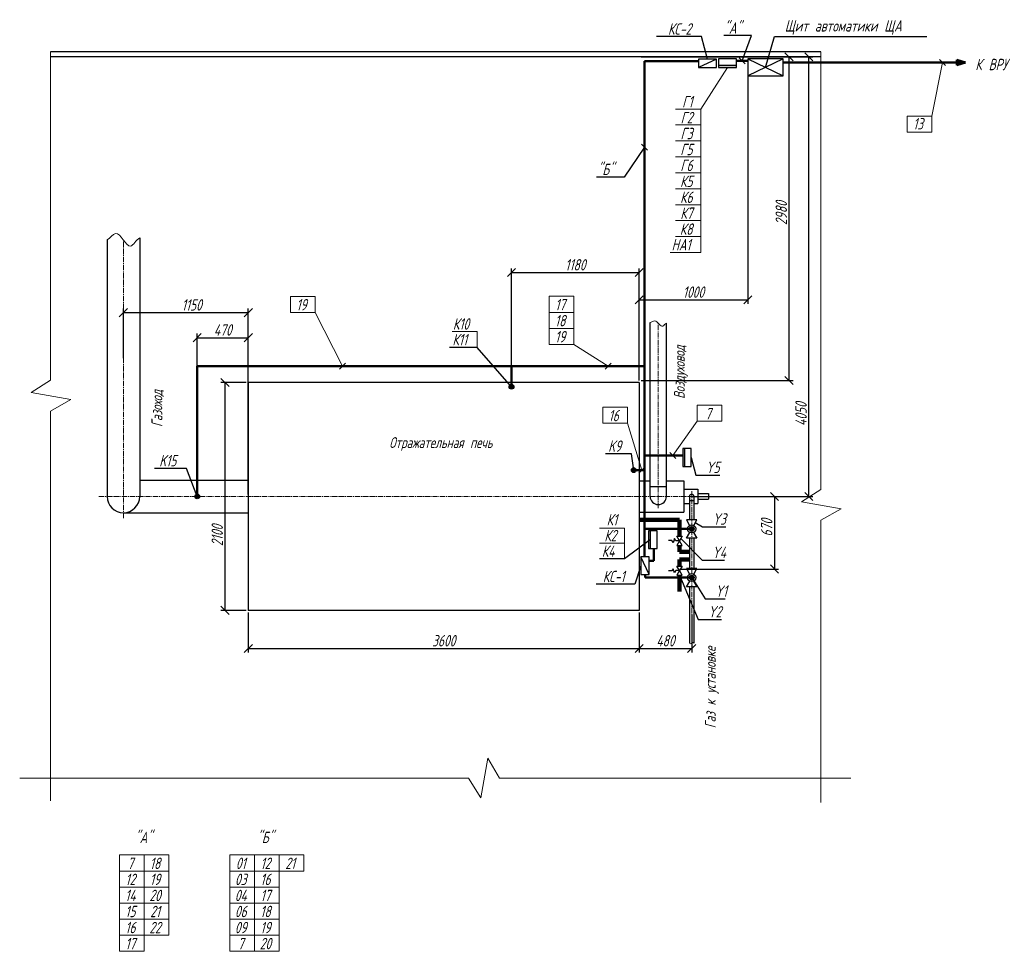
# Model space of a CAD drawing. Header units: millimetres. Extents: x -179 to 8889, y -2452 to 6133.
import ezdxf
from ezdxf.enums import TextEntityAlignment as Align

# ---------------------------------------------------------------- set-up
doc = ezdxf.new("R2010")
doc.units = ezdxf.units.MM
doc.header["$LTSCALE"] = 2.5
doc.header["$PDMODE"] = 34
doc.linetypes.add('CENTER2', pattern=[28.575, 19.05, -3.175, 3.175, -3.175])
doc.layers.get('0').update_dxf_attribs({"color": 210})
for name, color, linetype, lineweight in [('Кабели', 7, 'Continuous', 50), ('ОкнаДвери', 7, 'Continuous', 15), ('Оси', 7, 'CENTER2', 15), ('Оьорудование', 7, 'Continuous', 30), ('Размеры', 7, 'Continuous', 15), ('Стены', 7, 'Continuous', 30)]:
    doc.layers.add(name, color=color, linetype=linetype, lineweight=lineweight)
doc.styles.get("Standard").update_dxf_attribs({"font": 'txt.shx', "width": 0.7, "oblique": 15})
doc.dimstyles.new('ARX_ST', dxfattribs={"dimscale": 30, "dimtxt": 3.5, "dimasz": 2.5, "dimexe": 1.25, "dimexo": 0.625, "dimtad": 1, "dimdec": 0, "dimrnd": 10, "dimtxsty": 'Standard', "dimblk": 'OBLIQUE', "dimcen": 2.5, "dimadec": 0, "dimazin": 0, "dimtfac": 1, "dimtdec": 0, "dimtmove": 0, "dimatfit": 3, "dimldrblk": 'NONE', "dimfxl": 0, "dimfrac": 2, "dimarcsym": 0})

# ---------------------------------------------------------------- blocks, each defined once
blk = doc.blocks.new('_Oblique')
at = {"color": 0, "linetype": 'ByBlock', "lineweight": -2}
blk.add_line((-0.5, -0.5), (0.5, 0.5), dxfattribs=at)
blk = doc.blocks.new('*D4')
at = {"layer": 'Defpoints', "color": 0}
for p in [(1926, 2789.9), (1711.3, 689.9), (1926, 689.9)]:
    blk.add_point(p, dxfattribs=at)
at = {"layer": 'Размеры', "color": 0, "lineweight": -2}
for p, q in [((1907.2, 2789.9), (1673.8, 2789.9)), ((1711.3, 2789.9), (1711.3, 689.9)), ((1907.2, 689.9), (1673.8, 689.9))]:
    blk.add_line(p, q, dxfattribs=at)
at = {"layer": 'Размеры', "color": 0, "lineweight": -2, "xscale": 75, "yscale": 75, "zscale": 75}
for p, rotation in [((1711.3, 2789.9), 90), ((1711.3, 689.9), 270)]:
    blk.add_blockref('_Oblique', p, dxfattribs=dict(at, rotation=rotation))
at = {"layer": 'Размеры', "color": 0, "insert": (1640, 1380.6), "char_height": 105, "attachment_point": 5, "rotation": 90}
blk.add_mtext('2100', dxfattribs=at)
blk = doc.blocks.new('_None')
blk = doc.blocks.new('*D5')
at = {"layer": 'Defpoints', "color": 0}
for p in [(1926, 3433.4), (776, 2993.9), (1926, 2789.9)]:
    blk.add_point(p, dxfattribs=at)
at = {"layer": 'Размеры', "color": 0, "lineweight": -2}
for p, q in [((776, 3012.7), (776, 3470.9)), ((1926, 2808.6), (1926, 3470.9)), ((776, 3433.4), (1926, 3433.4))]:
    blk.add_line(p, q, dxfattribs=at)
at = {"layer": 'Размеры', "color": 0, "lineweight": -2, "xscale": 75, "yscale": 75, "zscale": 75, "rotation": 180}
blk.add_blockref('_Oblique', (776, 3433.4), dxfattribs=at)
at = {"layer": 'Размеры', "color": 0, "lineweight": -2, "xscale": 75, "yscale": 75, "zscale": 75}
blk.add_blockref('_Oblique', (1926, 3433.4), dxfattribs=at)
at = {"layer": 'Размеры', "color": 0, "insert": (1405.3, 3504.7), "char_height": 105, "attachment_point": 5}
blk.add_mtext('1150', dxfattribs=at)
blk = doc.blocks.new('*D6')
at = {"layer": 'Defpoints', "color": 0}
for p in [(5988.9, 1739.9), (5889.9, 1070.7), (6771.8, 1070.7)]:
    blk.add_point(p, dxfattribs=at)
at = {"layer": 'Размеры', "color": 0, "lineweight": -2}
for p, q in [((6007.6, 1739.9), (6809.3, 1739.9)), ((6771.8, 1739.9), (6771.8, 1070.7)), ((5908.7, 1070.7), (6809.3, 1070.7))]:
    blk.add_line(p, q, dxfattribs=at)
at = {"layer": 'Размеры', "color": 0, "lineweight": -2, "xscale": 75, "yscale": 75, "zscale": 75}
for p, rotation in [((6771.8, 1739.9), 90), ((6771.8, 1070.7), 270)]:
    blk.add_blockref('_Oblique', p, dxfattribs=dict(at, rotation=rotation))
at = {"layer": 'Размеры', "color": 0, "insert": (6700.5, 1451), "char_height": 105, "attachment_point": 5, "rotation": 90}
blk.add_mtext('670', dxfattribs=at)
blk = doc.blocks.new('*D7')
at = {"layer": 'Defpoints', "color": 0}
for p in [(6006.5, 5789.9), (7088.2, 5789.9), (6009.6, 1739.9)]:
    blk.add_point(p, dxfattribs=at)
at = {"layer": 'Размеры', "color": 0, "lineweight": -2}
for p, q in [((6025.2, 5789.9), (7125.7, 5789.9)), ((7088.2, 1739.9), (7088.2, 5789.9)), ((6028.3, 1739.9), (7125.7, 1739.9))]:
    blk.add_line(p, q, dxfattribs=at)
at = {"layer": 'Размеры', "color": 0, "lineweight": -2, "xscale": 75, "yscale": 75, "zscale": 75}
for p, rotation in [((7088.2, 5789.9), 90), ((7088.2, 1739.9), 270)]:
    blk.add_blockref('_Oblique', p, dxfattribs=dict(at, rotation=rotation))
at = {"layer": 'Размеры', "color": 0, "insert": (7017, 2497.5), "char_height": 105, "attachment_point": 5, "rotation": 90}
blk.add_mtext('4050', dxfattribs=at)
blk = doc.blocks.new('*D8')
at = {"layer": 'Defpoints', "color": 0}
for p in [(5526, 5789.9), (6906.1, 5789.9), (5526, 2808.6)]:
    blk.add_point(p, dxfattribs=at)
at = {"layer": 'Размеры', "color": 0, "lineweight": -2}
for p, q in [((5544.7, 5789.9), (6943.6, 5789.9)), ((6906.1, 2808.6), (6906.1, 5789.9)), ((5544.7, 2808.6), (6943.6, 2808.6))]:
    blk.add_line(p, q, dxfattribs=at)
at = {"layer": 'Размеры', "color": 0, "lineweight": -2, "xscale": 75, "yscale": 75, "zscale": 75}
for p, rotation in [((6906.1, 5789.9), 90), ((6906.1, 2808.6), 270)]:
    blk.add_blockref('_Oblique', p, dxfattribs=dict(at, rotation=rotation))
at = {"layer": 'Размеры', "color": 0, "insert": (6834.9, 4350.5), "char_height": 105, "attachment_point": 5, "rotation": 90}
blk.add_mtext('2980', dxfattribs=at)
blk = doc.blocks.new('*D9')
at = {"layer": 'Defpoints', "color": 0}
for p in [(5526, 3803), (4350.2, 2789.9), (5526, 2789.9)]:
    blk.add_point(p, dxfattribs=at)
at = {"layer": 'Размеры', "color": 0, "lineweight": -2}
for p, q in [((4350.2, 2808.6), (4350.2, 3840.5)), ((5526, 2808.6), (5526, 3840.5)), ((4350.2, 3803), (5526, 3803))]:
    blk.add_line(p, q, dxfattribs=at)
at = {"layer": 'Размеры', "color": 0, "lineweight": -2, "xscale": 75, "yscale": 75, "zscale": 75, "rotation": 180}
blk.add_blockref('_Oblique', (4350.2, 3803), dxfattribs=at)
at = {"layer": 'Размеры', "color": 0, "lineweight": -2, "xscale": 75, "yscale": 75, "zscale": 75}
blk.add_blockref('_Oblique', (5526, 3803), dxfattribs=at)
at = {"layer": 'Размеры', "color": 0, "insert": (4938.1, 3874.2), "char_height": 105, "attachment_point": 5}
blk.add_mtext('1180', dxfattribs=at)
blk = doc.blocks.new('*D10')
at = {"layer": 'Defpoints', "color": 0}
for p in [(1926, 689.9), (5526, 689.9), (5526, 339.1)]:
    blk.add_point(p, dxfattribs=at)
at = {"layer": 'Размеры', "color": 0, "lineweight": -2}
for p, q in [((1926, 671.1), (1926, 301.6)), ((5526, 671.1), (5526, 301.6)), ((1926, 339.1), (5526, 339.1))]:
    blk.add_line(p, q, dxfattribs=at)
at = {"layer": 'Размеры', "color": 0, "lineweight": -2, "xscale": 75, "yscale": 75, "zscale": 75, "rotation": 180}
blk.add_blockref('_Oblique', (1926, 339.1), dxfattribs=at)
at = {"layer": 'Размеры', "color": 0, "lineweight": -2, "xscale": 75, "yscale": 75, "zscale": 75}
blk.add_blockref('_Oblique', (5526, 339.1), dxfattribs=at)
at = {"layer": 'Размеры', "color": 0, "insert": (3726, 410.3), "char_height": 105, "attachment_point": 5}
blk.add_mtext('3600', dxfattribs=at)
blk = doc.blocks.new('*D11')
at = {"layer": 'Defpoints', "color": 0}
for p in [(5526, 671.1), (6009.6, 671.1), (6009.6, 339.1)]:
    blk.add_point(p, dxfattribs=at)
at = {"layer": 'Размеры', "color": 0, "lineweight": -2}
for p, q in [((5526, 652.4), (5526, 301.6)), ((6009.6, 652.4), (6009.6, 301.6)), ((5526, 339.1), (6009.6, 339.1))]:
    blk.add_line(p, q, dxfattribs=at)
at = {"layer": 'Размеры', "color": 0, "lineweight": -2, "xscale": 75, "yscale": 75, "zscale": 75, "rotation": 180}
blk.add_blockref('_Oblique', (5526, 339.1), dxfattribs=at)
at = {"layer": 'Размеры', "color": 0, "lineweight": -2, "xscale": 75, "yscale": 75, "zscale": 75}
blk.add_blockref('_Oblique', (6009.6, 339.1), dxfattribs=at)
at = {"layer": 'Размеры', "color": 0, "insert": (5767.8, 410.3), "char_height": 105, "attachment_point": 5}
blk.add_mtext('480', dxfattribs=at)
blk = doc.blocks.new('*D12')
at = {"layer": 'Defpoints', "color": 0}
for p in [(6526, 5789.9), (6526, 3551.7), (5526, 2808.6)]:
    blk.add_point(p, dxfattribs=at)
at = {"layer": 'Размеры', "color": 0, "lineweight": -2}
for p, q in [((6526, 5771.1), (6526, 3514.2)), ((5526, 2827.4), (5526, 3589.2)), ((5526, 3551.7), (6526, 3551.7))]:
    blk.add_line(p, q, dxfattribs=at)
at = {"layer": 'Размеры', "color": 0, "lineweight": -2, "xscale": 75, "yscale": 75, "zscale": 75, "rotation": 180}
blk.add_blockref('_Oblique', (5526, 3551.7), dxfattribs=at)
at = {"layer": 'Размеры', "color": 0, "lineweight": -2, "xscale": 75, "yscale": 75, "zscale": 75}
blk.add_blockref('_Oblique', (6526, 3551.7), dxfattribs=at)
at = {"layer": 'Размеры', "color": 0, "insert": (6026, 3622.9), "char_height": 105, "attachment_point": 5}
blk.add_mtext('1000', dxfattribs=at)
blk = doc.blocks.new('*D13')
at = {"layer": 'Defpoints', "color": 0}
for p in [(1926, 3202.9), (1456, 1743.1), (1926, 1739.9)]:
    blk.add_point(p, dxfattribs=at)
at = {"layer": 'Размеры', "color": 0, "lineweight": -2}
for p, q in [((1456, 1761.8), (1456, 3240.4)), ((1456, 3202.9), (1926, 3202.9)), ((1926, 1758.6), (1926, 3240.4))]:
    blk.add_line(p, q, dxfattribs=at)
at = {"layer": 'Размеры', "color": 0, "lineweight": -2, "xscale": 75, "yscale": 75, "zscale": 75, "rotation": 180}
blk.add_blockref('_Oblique', (1456, 3202.9), dxfattribs=at)
at = {"layer": 'Размеры', "color": 0, "lineweight": -2, "xscale": 75, "yscale": 75, "zscale": 75}
blk.add_blockref('_Oblique', (1926, 3202.9), dxfattribs=at)
at = {"layer": 'Размеры', "color": 0, "insert": (1691, 3274.1), "char_height": 105, "attachment_point": 5}
blk.add_mtext('470', dxfattribs=at)

msp = doc.modelspace()

# ---------------------------------------------------------------- hatches: boundary and pattern name
at = {"layer": 'Кабели'}
h = msp.add_hatch(color=256, dxfattribs=at)
h.paths.add_polyline_path([(8451.3, 5762.9), (8451.3, 5738.9), (8531.7, 5738.9)])
h.paths.add_polyline_path([(8531.7, 5738.9), (8451.3, 5738.9), (8451.3, 5714.9)])
at = {"layer": 'Оьорудование'}
for points in [[(6421.7, 5693.6), (6421.7, 5711.1), (6257.8, 5711.1), (6257.8, 5693.6)], [(4328.4, 2751.1, 1), (4372.1, 2751.1, 1)], [(5928, 2016.9), (5945.6, 2016.9), (5945.6, 2180.8), (5928, 2180.8)], [(5454.1, 1982.1, 1), (5497.7, 1982.1, 1)], [(1434.2, 1739.9, 1), (1477.8, 1739.9, 1)], [(5987.7, 1440.8, 1), (6031.4, 1440.8, 1)], [(5612.8, 1260.2), (5630.3, 1260.2), (5630.3, 1424), (5612.8, 1424)], [(5987.7, 992.4, 1), (6031.4, 992.4, 1)]]:
    msp.add_hatch(color=256, dxfattribs=at).paths.add_polyline_path(points)

# ---------------------------------------------------------------- linework, layer by layer
at = {"layer": 'Кабели'}
for p, q in [((5576.5, 1884.9), (5576.5, 5751.6)), ((5576.5, 5751.6), (6073.7, 5751.6)), ((6421.7, 5754.9), (6526, 5754.9)), ((6853.7, 5738.9), (8531.7, 5738.9)), ((8531.7, 5738.9), (8451.3, 5762.9)), ((8451.3, 5762.9), (8451.3, 5738.9)), ((8531.7, 5738.9), (8451.3, 5714.9)), ((8451.3, 5714.9), (8451.3, 5738.9)), ((4350.2, 2941.5), (1456, 2941.5)), ((1456, 1739.9), (1456, 2941.5)), ((5576.5, 2941.5), (4350.2, 2941.5)), ((4350.2, 2941.5), (4350.2, 2751.1)), ((5576.5, 2115.6), (5928, 2115.6)), ((5475.9, 1982.1), (5576.5, 1982.1)), ((5576.5, 1884.9), (5576.5, 1183.5)), ((6009.6, 1440.8), (5576.5, 1440.8)), ((5661.5, 1147), (5661.5, 1260.2)), ((5619.6, 1147), (5661.5, 1147)), ((5580.8, 1019.6), (5580.8, 992.4)), ((5580.8, 992.4), (6009.6, 992.4))]:
    msp.add_line(p, q, dxfattribs=at)
at = {"layer": 'ОкнаДвери'}
for points, start_tangent, end_tangent in [([(626, 4105), (704.1, 4163.3), (841.4, 4046.6), (926, 4122.1)], (0.920499, 0.390744), (0.906706, 0.421764)), ([(5627, 3341.3), (5667.7, 3357.7), (5744.4, 3309.3), (5777, 3335.5)], (0.929735, 0.36823), (0.98343, 0.181286)), ([(5988.9, 387.6), (6001.3, 381.3), (6022.7, 393.8), (6030.2, 387.6)], (0.988636, 0.150331), (0.995208, -0.097781))]:
    msp.add_spline(points, degree=3, dxfattribs=dict(at, start_tangent=start_tangent, end_tangent=end_tangent))
at = {"layer": 'Оси'}
for p, q in [((776, 1541), (776, 4102.5)), ((5702, 1632), (5702, 3335.4)), ((549.5, 1739.9), (6275.8, 1739.9)), ((6009.6, 1787), (6009.6, 327.1))]:
    msp.add_line(p, q, dxfattribs=at)
at = {"layer": 'Оьорудование'}
for p, q in [((6237.6, 5769.2), (6073.7, 5769.2)), ((6073.7, 5769.2), (6073.7, 5691.7)), ((6237.6, 5769.2), (6073.7, 5691.7)), ((6237.6, 5691.7), (6237.6, 5769.2)), ((6421.7, 5771.1), (6257.8, 5771.1)), ((6257.8, 5771.1), (6257.8, 5693.6)), ((6421.7, 5693.6), (6421.7, 5771.1)), ((6853.7, 5771.1), (6526, 5771.1)), ((6526, 5771.1), (6526, 5616.1)), ((6853.7, 5771.1), (6526, 5616.1)), ((6526, 5771.1), (6853.7, 5616.1)), ((6853.7, 5616.1), (6853.7, 5771.1)), ((6073.7, 5691.7), (6237.6, 5691.7)), ((6421.7, 5711.1), (6257.8, 5711.1)), ((6257.8, 5693.6), (6421.7, 5693.6)), ((6526, 5616.1), (6853.7, 5616.1)), ((6005.5, 2180.8), (5928, 2180.8)), ((5928, 2180.8), (5928, 2016.9)), ((5945.6, 2016.9), (5945.6, 2180.8)), ((6005.5, 2016.9), (6005.5, 2180.8)), ((5928, 2016.9), (6005.5, 2016.9)), ((5690.3, 1424), (5612.8, 1424)), ((5612.8, 1424), (5612.8, 1260.2)), ((5630.3, 1260.2), (5630.3, 1424)), ((5690.3, 1260.2), (5690.3, 1424)), ((5619.6, 1183.5), (5542.1, 1183.5)), ((5542.1, 1183.5), (5542.1, 1019.6)), ((5619.6, 1019.6), (5542.1, 1183.5)), ((5612.8, 1260.2), (5690.3, 1260.2)), ((5619.6, 1019.6), (5619.6, 1183.5)), ((5542.1, 1019.6), (5619.6, 1019.6))]:
    msp.add_line(p, q, dxfattribs=at)
msp.add_lwpolyline([(6027.6, 959.7), (6058.1, 906.8), (5961, 906.8), (5991.5, 959.7)], dxfattribs=at)
at = {"layer": 'Размеры'}
for p, q in [((105.4, 5837.2), (105.4, 2811.6)), ((7199.7, 5837.2), (7199.7, 1805.2)), ((6446.2, 5782.5), (6501.5, 5727.2)), ((8319.7, 5738.9), (8221.4, 5244.8)), ((8347.3, 5711.2), (8292, 5766.6)), ((6092.7, 5309.4), (6339.7, 5693.6)), ((5860.6, 5309.4), (6092.7, 5309.4)), ((6092.7, 5309.4), (6092.7, 5162.6)), ((8221.4, 5244.8), (7994, 5244.8)), ((7994, 5096.9), (7994, 5244.8)), ((8221.4, 5096.9), (8221.4, 5244.8)), ((5860.6, 5162.6), (6092.7, 5162.6)), ((6092.7, 5162.6), (6092.7, 5015.7)), ((8221.4, 5096.9), (7994, 5096.9)), ((5860.6, 5015.7), (6092.7, 5015.7)), ((6092.7, 5015.7), (6092.7, 4868.9)), ((5548.8, 4985.2), (5604.2, 4929.9)), ((5860.6, 4868.9), (6092.7, 4868.9)), ((6092.7, 4868.9), (6092.7, 4722)), ((5860.6, 4722), (6092.7, 4722)), ((6092.7, 4722), (6092.7, 4575.2)), ((5860.6, 4575.2), (6092.7, 4575.2)), ((6092.7, 4575.2), (6092.7, 4428.3)), ((5860.6, 4428.3), (6092.7, 4428.3)), ((6092.7, 4428.3), (6092.7, 4281.4)), ((5860.6, 4281.4), (6092.7, 4281.4)), ((6092.7, 4281.4), (6092.7, 4134.6)), ((5860.6, 4134.6), (6092.7, 4134.6)), ((6092.7, 4134.6), (6092.7, 3987.7)), ((6092.7, 3987.7), (5811.6, 3987.7)), ((2543.4, 3583.4), (2316, 3583.4)), ((2316, 3583.4), (2316, 3435.5)), ((2543.4, 3583.4), (2543.4, 3435.5)), ((4925.1, 3584.3), (4697.8, 3584.3)), ((4697.8, 3584.3), (4697.8, 3436.3)), ((4925.1, 3584.3), (4925.1, 3436.3)), ((2543.4, 3435.5), (2316, 3435.5)), ((2794.5, 2941.5), (2543.4, 3435.5)), ((4925.1, 3436.3), (4697.8, 3436.3)), ((4697.8, 3436.3), (4697.8, 3288.4)), ((4925.1, 3436.3), (4697.8, 3436.3)), ((4925.1, 3436.3), (4925.1, 3288.4)), ((4925.1, 3288.4), (4697.8, 3288.4)), ((4697.8, 3288.4), (4697.8, 3140.4)), ((4925.1, 3288.4), (4697.8, 3288.4)), ((4925.1, 3288.4), (4925.1, 3140.4)), ((3802.9, 3260.3), (4035.1, 3260.3)), ((4035.1, 3260.3), (4035.1, 3113.4)), ((4925.1, 3140.4), (4697.8, 3140.4)), ((5241.3, 2941.5), (4925.1, 3140.4)), ((2822.2, 2969.2), (2766.9, 2913.9)), ((5269, 2969.2), (5213.7, 2913.9)), ((105.4, 2811.6), (-74.7, 2697.7)), ((-74.7, 2697.7), (291.7, 2632.6)), ((291.7, 2632.6), (105.4, 2526.8)), ((5417.9, 2561.6), (5190.5, 2561.6)), ((5190.5, 2561.6), (5190.5, 2413.6)), ((5417.9, 2561.6), (5417.9, 2413.6)), ((6287.9, 2580.2), (6060.6, 2580.2)), ((6060.6, 2580.2), (6060.6, 2432.2)), ((6287.9, 2580.2), (6287.9, 2432.2)), ((105.4, 2526.8), (105.4, -1064.2)), ((5417.9, 2413.6), (5190.5, 2413.6)), ((5417.9, 2413.6), (5190.5, 2413.6)), ((5417.9, 2413.6), (5550.5, 1982.1)), ((6060.6, 2432.2), (5834.8, 2115.6)), ((6287.9, 2432.2), (6060.6, 2432.2)), ((6287.9, 2432.2), (6060.6, 2432.2)), ((5862.5, 2088), (5807.2, 2143.3)), ((5578.2, 2009.8), (5522.9, 1954.5)), ((7199.7, 1805.2), (7019.6, 1691.3)), ((7019.6, 1691.3), (7386.1, 1626.2)), ((7386.1, 1626.2), (7199.7, 1520.4)), ((7199.7, 1520.4), (7199.7, -1081.2)), ((5159.7, 1447.9), (5391.8, 1447.9)), ((5391.8, 1447.9), (5391.8, 1163.8)), ((5159.7, 1310.7), (5391.8, 1310.7)), ((4068.7, -1036.9), (4133.8, -670.5)), ((4133.8, -670.5), (4239.6, -856.8)), ((-179, -856.8), (3954.7, -856.8)), ((3954.7, -856.8), (4068.7, -1036.9)), ((4239.6, -856.8), (7474.5, -856.8)), ((966.9, -1564), (739.6, -1564)), ((739.6, -1564), (739.6, -1711.9)), ((1194.3, -1564), (966.9, -1564)), ((966.9, -1564), (966.9, -1711.9)), ((966.9, -1564), (966.9, -1711.9)), ((1194.3, -1564), (1194.3, -1711.9)), ((1194.3, -1564), (1194.3, -1711.9)), ((1983.5, -1564), (1756.2, -1564)), ((1756.2, -1564), (1756.2, -1711.9)), ((2210.9, -1564), (1983.5, -1564)), ((1983.5, -1564), (1983.5, -1711.9)), ((1983.5, -1564), (1983.5, -1711.9)), ((2438.3, -1564), (2210.9, -1564)), ((2210.9, -1564), (2210.9, -1711.9)), ((2210.9, -1564), (2210.9, -1711.9)), ((2438.3, -1564), (2438.3, -1711.9)), ((966.9, -1711.9), (739.6, -1711.9)), ((739.6, -1711.9), (739.6, -1859.9)), ((966.9, -1711.9), (739.6, -1711.9)), ((1194.3, -1711.9), (966.9, -1711.9)), ((966.9, -1711.9), (966.9, -1859.9)), ((1194.3, -1711.9), (966.9, -1711.9)), ((966.9, -1711.9), (966.9, -1859.9)), ((1194.3, -1711.9), (1194.3, -1859.9)), ((1194.3, -1711.9), (1194.3, -1859.9)), ((1983.5, -1711.9), (1756.2, -1711.9)), ((1756.2, -1711.9), (1756.2, -1859.9)), ((1983.5, -1711.9), (1756.2, -1711.9)), ((2210.9, -1711.9), (1983.5, -1711.9)), ((1983.5, -1711.9), (1983.5, -1859.9)), ((2210.9, -1711.9), (1983.5, -1711.9)), ((1983.5, -1711.9), (1983.5, -1859.9)), ((2438.3, -1711.9), (2210.9, -1711.9)), ((2210.9, -1711.9), (2210.9, -1859.9)), ((2438.3, -1711.9), (2210.9, -1711.9)), ((2210.9, -1711.9), (2210.9, -1859.9)), ((966.9, -1859.9), (739.6, -1859.9)), ((739.6, -1859.9), (739.6, -2007.8)), ((966.9, -1859.9), (739.6, -1859.9)), ((1194.3, -1859.9), (966.9, -1859.9)), ((966.9, -1859.9), (966.9, -2007.8)), ((1194.3, -1859.9), (966.9, -1859.9)), ((966.9, -1859.9), (966.9, -2007.8)), ((1194.3, -1859.9), (1194.3, -2007.8)), ((1194.3, -1859.9), (1194.3, -2007.8)), ((1983.5, -1859.9), (1756.2, -1859.9)), ((1756.2, -1859.9), (1756.2, -2007.8)), ((1983.5, -1859.9), (1756.2, -1859.9)), ((2210.9, -1859.9), (1983.5, -1859.9)), ((1983.5, -1859.9), (1983.5, -2007.8)), ((2210.9, -1859.9), (1983.5, -1859.9)), ((1983.5, -1859.9), (1983.5, -2007.8)), ((2210.9, -1859.9), (2210.9, -2007.8)), ((2210.9, -1859.9), (2210.9, -2007.8)), ((966.9, -2007.8), (739.6, -2007.8)), ((966.9, -2007.8), (739.6, -2007.8)), ((739.6, -2007.8), (739.6, -2155.7)), ((1194.3, -2007.8), (966.9, -2007.8)), ((1194.3, -2007.8), (966.9, -2007.8)), ((966.9, -2007.8), (966.9, -2155.7)), ((966.9, -2007.8), (966.9, -2155.7)), ((1194.3, -2007.8), (1194.3, -2155.7)), ((1194.3, -2007.8), (1194.3, -2155.7)), ((1983.5, -2007.8), (1756.2, -2007.8)), ((1983.5, -2007.8), (1756.2, -2007.8)), ((1756.2, -2007.8), (1756.2, -2155.7)), ((2210.9, -2007.8), (1983.5, -2007.8)), ((2210.9, -2007.8), (1983.5, -2007.8)), ((1983.5, -2007.8), (1983.5, -2155.7)), ((1983.5, -2007.8), (1983.5, -2155.7)), ((2210.9, -2007.8), (2210.9, -2155.7)), ((2210.9, -2007.8), (2210.9, -2155.7)), ((966.9, -2155.7), (739.6, -2155.7)), ((739.6, -2155.7), (739.6, -2303.7)), ((966.9, -2155.7), (739.6, -2155.7)), ((1194.3, -2155.7), (966.9, -2155.7)), ((966.9, -2155.7), (966.9, -2303.7)), ((1194.3, -2155.7), (966.9, -2155.7)), ((966.9, -2155.7), (966.9, -2303.7)), ((1194.3, -2155.7), (1194.3, -2303.7)), ((1194.3, -2155.7), (1194.3, -2303.7)), ((1983.5, -2155.7), (1756.2, -2155.7)), ((1756.2, -2155.7), (1756.2, -2303.7)), ((1983.5, -2155.7), (1756.2, -2155.7)), ((2210.9, -2155.7), (1983.5, -2155.7)), ((1983.5, -2155.7), (1983.5, -2303.7)), ((2210.9, -2155.7), (1983.5, -2155.7)), ((1983.5, -2155.7), (1983.5, -2303.7)), ((2210.9, -2155.7), (2210.9, -2303.7)), ((2210.9, -2155.7), (2210.9, -2303.7)), ((966.9, -2303.7), (739.6, -2303.7)), ((739.6, -2303.7), (739.6, -2451.6)), ((966.9, -2303.7), (739.6, -2303.7)), ((1194.3, -2303.7), (966.9, -2303.7)), ((966.9, -2303.7), (966.9, -2451.6)), ((1194.3, -2303.7), (966.9, -2303.7)), ((966.9, -2303.7), (966.9, -2451.6)), ((1983.5, -2303.7), (1756.2, -2303.7)), ((1756.2, -2303.7), (1756.2, -2451.6)), ((1983.5, -2303.7), (1756.2, -2303.7)), ((2210.9, -2303.7), (1983.5, -2303.7)), ((1983.5, -2303.7), (1983.5, -2451.6)), ((2210.9, -2303.7), (1983.5, -2303.7)), ((1983.5, -2303.7), (1983.5, -2451.6)), ((2210.9, -2303.7), (2210.9, -2451.6)), ((2210.9, -2303.7), (2210.9, -2451.6)), ((966.9, -2451.6), (739.6, -2451.6)), ((1983.5, -2451.6), (1756.2, -2451.6)), ((2210.9, -2451.6), (1983.5, -2451.6))]:
    msp.add_line(p, q, dxfattribs=at)
at = {"layer": 'Стены'}
for p, q in [((7199.7, 5837.2), (105.4, 5837.2)), ((7199.7, 5789.9), (105.4, 5789.9)), ((626, 4105), (626, 1739.9)), ((926, 4122.1), (926, 1739.9)), ((5627, 1739.9), (5627, 3341.3)), ((5777, 1739.9), (5777, 3335.5)), ((1926, 2789.9), (1926, 689.9)), ((5526, 2789.9), (1926, 2789.9)), ((5526, 2789.9), (5526, 689.9)), ((926, 1889.9), (1926, 1889.9)), ((5526, 1884.9), (5627, 1884.9)), ((5627, 1832.5), (5777, 1832.5)), ((5777, 1884.9), (5936.9, 1884.9)), ((5936.9, 1884.9), (5936.9, 1594.9)), ((5936.9, 1806.4), (6066, 1806.4)), ((5988.9, 1739.9), (5988.9, 1525)), ((6030.2, 1739.9), (6030.2, 1525)), ((6066, 1806.4), (6066, 1673.3)), ((6066, 1766.2), (6166, 1766.2)), ((6166, 1766.2), (6166, 1713.6)), ((5936.9, 1673.3), (5988.9, 1673.3)), ((5988.9, 1703.1), (6030.2, 1703.1)), ((6030.2, 1673.3), (6066, 1673.3)), ((6066, 1713.6), (6166, 1713.6)), ((774.5, 1589.9), (1926, 1589.9)), ((5526, 1594.9), (5936.9, 1594.9)), ((5988.9, 1476.6), (5988.9, 1475.2)), ((5988.9, 1405), (5988.9, 1403.6)), ((5828, 1335.1), (5797.3, 1335.1)), ((5840.3, 1313.8), (5828, 1335.1)), ((5852.6, 1352.9), (5840.3, 1313.8)), ((5865.1, 1331.3), (5852.6, 1352.9)), ((5898, 1331.3), (5865.1, 1331.3)), ((5988.9, 1355.2), (5988.9, 1076.6)), ((6030.2, 1355.2), (6030.2, 1076.6)), ((5828, 1052.9), (5797.3, 1052.9)), ((5840.3, 1074.3), (5828, 1052.9)), ((5852.6, 1035.1), (5840.3, 1074.3)), ((5865.1, 1056.7), (5852.6, 1035.1)), ((5898, 1056.7), (5865.1, 1056.7)), ((5988.9, 906.8), (5988.9, 387.6)), ((6030.2, 906.8), (6030.2, 387.6)), ((5526, 689.9), (1926, 689.9))]:
    msp.add_line(p, q, dxfattribs=at)
at = {"layer": 'Стены', "lineweight": 90}
for p, q in [((5898, 1524.7), (5526, 1524.7)), ((5898, 1373.3), (5898, 1524.7)), ((5898, 1289.3), (5898, 1230.4)), ((5898, 1230.4), (5988.9, 1230.4)), ((5898, 1098.7), (5898, 1157.6)), ((5898, 1157.6), (5988.9, 1157.6)), ((5898, 1014.7), (5898, 863.4))]:
    msp.add_line(p, q, dxfattribs=at)
at = {"layer": 'Стены'}
for points in [[(6028.3, 1473.2), (6058.1, 1525), (5961, 1525), (5990.8, 1473.2)], [(6027.6, 1408), (6058.1, 1355.2), (5961, 1355.2), (5991.5, 1408)], [(6028.3, 1024.8), (6058.1, 1076.6), (5961, 1076.6), (5990.8, 1024.8)]]:
    msp.add_lwpolyline(points, dxfattribs=at)
for points in [[(5873.7, 1373.3), (5922.2, 1373.3), (5898, 1331.3)], [(5873.7, 1289.3), (5922.2, 1289.3), (5898, 1331.3)], [(5873.7, 1098.7), (5922.2, 1098.7), (5898, 1056.7)], [(5873.7, 1014.7), (5922.2, 1014.7), (5898, 1056.7)]]:
    msp.add_lwpolyline(points, close=True, dxfattribs=at)
for centre, radius in [((4350.2, 2751.1), 21.8), ((5475.9, 1982.1), 21.8), ((1456, 1739.9), 21.8), ((6009.6, 1440.8), 37.4), ((6009.6, 1440.8), 21.8), ((6009.6, 992.4), 37.4), ((6009.6, 992.4), 21.8)]:
    msp.add_circle(centre, radius, dxfattribs=at)
for centre, radius, start, end in [((776, 1739.9), 150, 180, 0), ((5702, 1739.9), 75, 180, 0), ((6009.6, 1739.9), 20.7, 0, 180)]:
    msp.add_arc(centre, radius, start, end, dxfattribs=at)

# ---------------------------------------------------------------- texts
at = {"layer": 'Размеры', "oblique": 15, "width": 0.7}
for s, p in [('13', (8094.5, 5121.1)), ('19', (2416.5, 3454.2)), ('17', (4798.3, 3455.1)), ('18', (4798.3, 3307.1)), ('19', (4798.3, 3159.2)), ('16', (5291, 2432.4)), ('7', (6161.1, 2451)), ('"А"', (960.4, -1454.5)), ('"Б"', (2081.8, -1454.5)), ('7', (840.1, -1693.2)), ('18', (1067.4, -1693.2)), ('01', (1856.7, -1693.2)), ('12', (2084, -1693.2)), ('21', (2311.4, -1693.2)), ('12', (840.1, -1841.1)), ('19', (1067.4, -1841.1)), ('03', (1856.7, -1841.1)), ('16', (2084, -1841.1)), ('14', (840.1, -1989.1)), ('20', (1067.4, -1989.1)), ('04', (1856.7, -1989.1)), ('17', (2084, -1989.1)), ('15', (840.1, -2137)), ('21', (1067.4, -2137)), ('06', (1856.7, -2137)), ('18', (2084, -2137)), ('16', (840.1, -2284.9)), ('22', (1067.4, -2284.9)), ('09', (1856.7, -2284.9)), ('19', (2084, -2284.9)), ('17', (840.1, -2432.9)), ('7', (1856.7, -2432.9)), ('20', (2084, -2432.9))]:
    msp.add_text(s, height=105, dxfattribs=at).set_placement(p, align=Align.CENTER)
at = {"layer": 'Размеры', "ltscale": 2, "oblique": 15, "width": 0.7}
for s, p in [('Воздуховод', (5946.5, 2885.3)), ('Газоход', (1134.5, 2550.7)), ('Газ к установке', (6231.3, -20.3))]:
    msp.add_text(s, height=100, rotation=90, dxfattribs=at).set_placement(p, align=Align.CENTER)
msp.add_text('Отражательная печь', height=100, dxfattribs=at).set_placement((3699.8, 2186.3), align=Align.CENTER)
at = {"layer": 'Размеры', "char_height": 105}
for s, insert, attachment_point in [('КС{\\Ftxt.shx|c204;-}2', (6006.1, 5995.2), 9), ('"{\\Ftxt.shx|c204;А}"', (6465.8, 6004.6), 9), ('Щит автоматики ЩА', (6867.1, 5995.2), 7), ('{\\Ftxt.shx|c204;К ВРУ}', (8621.8, 5667.2), 7), ('{\\Ftxt.shx|c204;Г1}', (6017.4, 5325.1), 9), ('{\\Ftxt.shx|c204;Г2}', (6017.4, 5178.3), 9), ('{\\Ftxt.shx|c204;Г3}', (6017.4, 5031.4), 9), ('{\\Ftxt.shx|c204;Г5}', (6017.4, 4884.5), 9), ('"{\\Ftxt.shx|c204;Б}"', (5293, 4701.2), 9), ('{\\Ftxt.shx|c204;Г6}', (6017.4, 4737.7), 9), ('{\\Ftxt.shx|c204;К5}', (6017.4, 4590.8), 9), ('{\\Ftxt.shx|c204;К6}', (6017.4, 4444), 9), ('К{\\Ftxt.shx|c204;7}', (6017.4, 4297.1), 9), ('{\\Ftxt.shx|c204;К8}', (6017.4, 4150.3), 9), ('{\\Ftxt.shx|c204;НА1}', (5999, 4006.5), 9), ('К10', (3959.7, 3276), 9), ('К11', (3941.3, 3132.2), 9), ('K9', (5360.6, 2150.9), 9), ('K15', (1263.6, 2017.2), 9), ('Y5', (6141.4, 1955.6), 7), ('К{\\Ftxt.shx|c204;1}', (5323.5, 1472.4), 9), ('Y3', (6202.6, 1479.3), 7), ('К{\\Ftxt.shx|c204;2}', (5316.5, 1326.4), 9), ('К4', (5298.1, 1182.6), 9), ('Y4', (6199.1, 1171.5), 7), ('КС-1', (5391.6, 949.5), 9), ('Y1', (6227.3, 815.3), 7), ('Y2', (6161.9, 624.4), 7)]:
    msp.add_mtext(s, dxfattribs=dict(at, insert=insert, attachment_point=attachment_point))

# ---------------------------------------------------------------- dimensions: what is measured, and where the dimension line sits
at = {"layer": 'Размеры'}
for base, p1, p2, picture, middle in [((6906.1, 5789.9), (5526, 2808.6), (5526, 5789.9), '*D8', (6906.1, 4350.5)), ((7088.2, 5789.9), (6009.6, 1739.9), (6006.5, 5789.9), '*D7', (7088.2, 2497.5)), ((1711.3, 689.9), (1926, 2789.9), (1926, 689.9), '*D4', (1711.3, 1380.6)), ((6771.8, 1070.7), (5988.9, 1739.9), (5889.9, 1070.7), '*D6', (6771.8, 1451))]:
    dim = msp.add_linear_dim(base=base, p1=p1, p2=p2, angle=90, dimstyle='ARX_ST', dxfattribs=at)
    dim.commit()
    dim.dimension.update_dxf_attribs({"geometry": picture, "text_midpoint": middle, "dimtype": 160})
for base, p1, p2, picture, middle in [((6526, 3551.7), (5526, 2808.6), (6526, 5789.9), '*D12', (6026, 3622.9)), ((1926, 3202.9), (1456, 1743.1), (1926, 1739.9), '*D13', (1691, 3274.1)), ((5526, 339.1), (1926, 689.9), (5526, 689.9), '*D10', (3726, 410.3)), ((6009.6, 339.1), (5526, 671.1), (6009.6, 671.1), '*D11', (5767.8, 410.3))]:
    dim = msp.add_linear_dim(base=base, p1=p1, p2=p2, dimstyle='ARX_ST', dxfattribs=at)
    dim.commit()
    dim.dimension.update_dxf_attribs({"geometry": picture, "text_midpoint": middle})
for base, p1, p2, picture, middle in [((5526, 3803), (4350.2, 2789.9), (5526, 2789.9), '*D9', (4938.1, 3803)), ((1926, 3433.4), (776, 2993.9), (1926, 2789.9), '*D5', (1405.3, 3433.4))]:
    dim = msp.add_linear_dim(base=base, p1=p1, p2=p2, dimstyle='ARX_ST', dxfattribs=at)
    dim.commit()
    dim.dimension.update_dxf_attribs({"geometry": picture, "text_midpoint": middle, "dimtype": 160})

# ---------------------------------------------------------------- leaders
at = {"layer": 'Размеры', "annotation_type": 0, "has_hookline": 1}
for points, hookline_direction, text_width in [([(6473.8, 5754.9), (6559.6, 5985.9), (6484.6, 5985.9)], 1, 160), ([(6155.6, 5769.2), (6099.9, 5976.5), (6024.9, 5976.5)], 1, 321.1), ([(6689.9, 5693.6), (6773.3, 5976.5), (6848.3, 5976.5)], 0, 1307.9), ([(5576.5, 4957.5), (5386.7, 4682.5), (5311.7, 4682.5)], 1, 160), ([(4350.2, 2751.1), (4035.1, 3113.4), (3960.1, 3113.4)], 1, 162.9), ([(5475.9, 1982.1), (5454.3, 2132.2), (5379.3, 2132.2)], 1, 145.9), ([(6005.5, 2098.9), (6047.6, 1936.9), (6122.6, 1936.9)], 0, 126.1), ([(1456, 1739.9), (1357.3, 1998.4), (1282.3, 1998.4)], 1, 199.6), ([(6043.2, 1499.1), (6108.8, 1460.6), (6183.8, 1460.6)], 0, 121.4), ([(5630.3, 1342.1), (5391.8, 1163.8), (5316.8, 1163.8)], 1, 138.4), ([(5910.1, 1352.3), (6105.3, 1152.8), (6180.3, 1152.8)], 0, 113.9), ([(5542.1, 1101.6), (5485.4, 930.8), (5410.4, 930.8)], 1, 260.9), ([(5898, 1014.7), (6068.2, 605.6), (6143.2, 605.6)], 0, 121.4), ([(6009.6, 992.4), (6133.6, 796.5), (6208.6, 796.5)], 0, 89.4)]:
    msp.add_leader(points, dimstyle='ARX_ST', override={"dimgap": 0.625, "dimtad": 1}, dxfattribs=dict(at, hookline_direction=hookline_direction, text_width=text_width))

doc.saveas('drawing.dxf')
